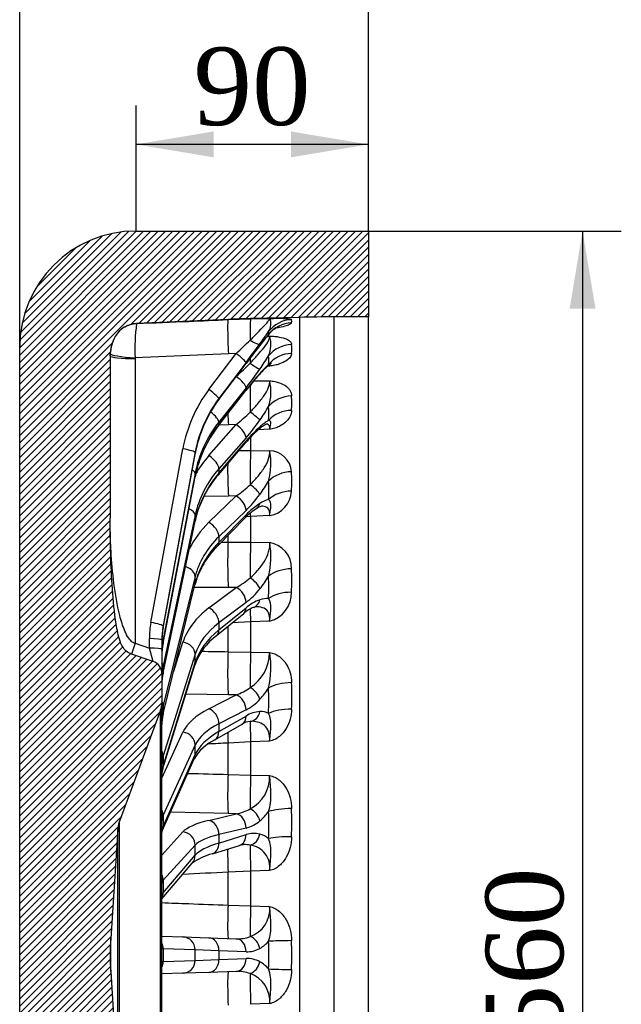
# Model space of a CAD drawing. Header units: millimetres. Extents: x 0 to 2970, y 0 to 2100.
# Tile 3 of 24: x 662 to 895, y 1341 to 1722. Entities that reach past the tile are written whole.
import ezdxf
from ezdxf.enums import TextEntityAlignment as Align

# ---------------------------------------------------------------- set-up
doc = ezdxf.new("R2010")
doc.units = ezdxf.units.MM
doc.header["$LTSCALE"] = 10
doc.layers.add('CAP560B', color=7, linetype='Continuous')
doc.layers.add('Default', color=7, linetype='Continuous')
doc.styles.add('SEACAD_Times_New_Roman', font='times.ttf')
doc.dimstyles.new('ANSImm', dxfattribs={"dimtxt": 30, "dimasz": 30, "dimexe": 15, "dimexo": 0, "dimgap": 7.5, "dimtad": 1, "dimdsep": 46, "dimtxsty": 'SEACAD_Times_New_Roman', "dimblk1": '_SE_FILLED', "dimblk2": '_SE_FILLED', "dimsah": 1, "dimcen": 15, "dimazin": 0, "dimtfac": 0.85, "dimtdec": 3, "dimtofl": 0, "dimtmove": 0, "dimatfit": 3, "dimfxl": 1, "dimarcsym": 0})

# ---------------------------------------------------------------- blocks, each defined once
blk = doc.blocks.new('SE6')
at = {"layer": 'CAP560B', "linetype": 'Continuous'}
h = blk.add_hatch(dxfattribs=at)
h.set_pattern_fill('LINE', scale=0.629921, angle=45, style=0)
edge = h.paths.add_edge_path()
edge.add_line((742.5, 1606.19), (751.22, 1606.49))
edge.add_line((751.22, 1606.49), (770.32, 1606.99))
edge.add_line((770.32, 1606.99), (783.41, 1607.16))
edge.add_line((783.41, 1607.16), (796.86, 1607.16))
edge.add_line((796.86, 1607.16), (796.86, 1640.36))
edge.add_line((796.86, 1640.36), (706.86, 1640.36))
edge.add_arc((706.86, 1595.36), 45, 90, 180)
edge.add_line((661.86, 1595.36), (661.86, 1125.36))
edge.add_arc((706.86, 1125.36), 45, 180, 270)
edge.add_line((706.86, 1080.36), (796.86, 1080.36))
edge.add_line((796.86, 1080.36), (796.86, 1113.56))
edge.add_line((796.86, 1113.56), (783.41, 1113.56))
edge.add_line((783.41, 1113.56), (770.32, 1113.73))
edge.add_line((770.32, 1113.73), (751.22, 1114.23))
edge.add_line((751.22, 1114.23), (742.5, 1114.54))
edge.add_line((742.5, 1114.54), (707.09, 1116.08))
edge.add_spline(control_points=[(707.09, 1116.08), (701.59, 1116.32), (698.85, 1121.1)], knot_values=[0, 0, 0, 1, 1, 1], weights=[1, 0.876026, 1], degree=2, periodic=0)
edge.add_arc((711.86, 1128.56), 15, 180, 209.8333, ccw=False)
edge.add_line((696.86, 1128.56), (696.86, 1191.44))
edge.add_spline(control_points=[(696.86, 1191.44), (696.86, 1196), (696.93, 1200.56), (697.21, 1209.68), (697.42, 1214.23), (697.91, 1221.05), (698.1, 1223.33), (698.45, 1226.73), (698.58, 1227.86), (698.86, 1230.12), (699.02, 1231.25), (699.39, 1233.5), (699.59, 1234.62), (699.96, 1236.29), (700.09, 1236.85), (700.39, 1237.95), (700.55, 1238.49), (700.94, 1239.56), (701.15, 1240.08), (701.54, 1240.84), (701.68, 1241.09), (701.99, 1241.57), (702.16, 1241.81), (702.52, 1242.25), (702.71, 1242.46), (703.12, 1242.86), (703.35, 1243.04), (704.05, 1243.55), (704.55, 1243.81), (705.1, 1243.99)], knot_values=[0, 0, 0, 0, 0.25, 0.25, 0.5, 0.5, 0.625, 0.625, 0.6875, 0.6875, 0.75, 0.75, 0.8125, 0.8125, 0.84375, 0.84375, 0.875, 0.875, 0.90625, 0.90625, 0.921875, 0.921875, 0.9375, 0.9375, 0.953125, 0.953125, 0.96875, 0.96875, 1, 1, 1, 1], degree=3, periodic=0)
edge.add_line((705.1, 1243.99), (713.45, 1246.78))
edge.add_arc((711.86, 1251.52), 5, 288.4734, 360)
edge.add_line((716.86, 1251.52), (716.86, 1262.86))
edge.add_arc((708.86, 1262.86), 8, 0, 20.2538)
edge.add_line((716.37, 1265.63), (700.37, 1309))
edge.add_arc((709.75, 1312.46), 10, 183.6679, 200.2538, ccw=False)
edge.add_line((699.77, 1311.82), (697.07, 1353.97))
edge.add_arc((796.86, 1360.36), 100, 176.3321, 183.6679, ccw=False)
edge.add_line((697.07, 1366.76), (699.77, 1408.91))
edge.add_arc((709.75, 1408.27), 10, 159.7462, 176.3321, ccw=False)
edge.add_line((700.37, 1411.73), (716.37, 1455.09))
edge.add_arc((708.86, 1457.86), 8, 339.7462, 360)
edge.add_line((716.86, 1457.86), (716.86, 1469.21))
edge.add_arc((711.86, 1469.21), 5, 0, 71.5266)
edge.add_line((713.45, 1473.95), (705.1, 1476.73))
edge.add_spline(control_points=[(705.1, 1476.73), (704.55, 1476.92), (704.04, 1477.18), (703.34, 1477.69), (703.12, 1477.87), (702.7, 1478.27), (702.51, 1478.48), (702.15, 1478.93), (701.98, 1479.17), (701.67, 1479.65), (701.53, 1479.9), (701.14, 1480.66), (700.92, 1481.19), (700.54, 1482.27), (700.38, 1482.83), (700.08, 1483.93), (699.95, 1484.48), (699.58, 1486.15), (699.38, 1487.27), (698.84, 1490.64), (698.56, 1492.9), (698.09, 1497.43), (697.9, 1499.7), (697.42, 1506.52), (697.21, 1511.07), (696.93, 1520.17), (696.86, 1524.73), (696.86, 1529.28)], knot_values=[0, 0, 0, 0, 0.03125, 0.03125, 0.046875, 0.046875, 0.0625, 0.0625, 0.078125, 0.078125, 0.09375, 0.09375, 0.125, 0.125, 0.15625, 0.15625, 0.1875, 0.1875, 0.25, 0.25, 0.375, 0.375, 0.5, 0.5, 0.75, 0.75, 1, 1, 1, 1], degree=3, periodic=0)
edge.add_line((696.86, 1529.28), (696.86, 1592.16))
edge.add_arc((711.86, 1592.16), 15, 150.1667, 180, ccw=False)
edge.add_spline(control_points=[(698.85, 1599.62), (701.59, 1604.4), (707.09, 1604.64)], knot_values=[0, 0, 0, 1, 1, 1], weights=[1, 0.876026, 1], degree=2, periodic=0)
edge.add_line((707.09, 1604.64), (742.5, 1606.19))
at = {"layer": 'CAP560B', "color": 7, "linetype": 'Continuous'}
for p, q in [((706.86, 1640.36), (796.86, 1640.36)), ((796.86, 1640.36), (796.86, 1607.16)), ((770.32, 1606.99), (751.22, 1606.49)), ((770.32, 1113.73), (770.32, 1606.99)), ((783.41, 1607.16), (783.41, 1113.56)), ((796.86, 1607.16), (783.41, 1607.16)), ((796.86, 1113.56), (796.86, 1607.16)), ((742.5, 1606.19), (707.09, 1604.64)), ((707.09, 1604.64), (707.09, 1604.59)), ((742.5, 1606.1), (751.22, 1606.4)), ((742.5, 1606.1), (742.5, 1606.19)), ((751.22, 1606.4), (758.58, 1606.58)), ((751.22, 1606.49), (751.22, 1606.4)), ((698.85, 1599.58), (698.85, 1599.62)), ((757.67, 1599.73), (758.58, 1599.74)), ((661.86, 1125.36), (661.86, 1595.36)), ((696.86, 1592.07), (696.89, 1592.97)), ((696.86, 1592.16), (696.86, 1529.28)), ((742.61, 1592.87), (706.52, 1591.32)), ((735.09, 1579.07), (745.62, 1592.98)), ((745.62, 1592.98), (742.61, 1592.87)), ((706.52, 1591.32), (706.51, 1591.02)), ((706.51, 1591.02), (706.51, 1480.96)), ((738.91, 1575.19), (749.44, 1589.19)), ((749.44, 1589.48), (738.92, 1575.56)), ((738.92, 1575.21), (749.44, 1589.21)), ((758.58, 1588.15), (757.77, 1588.12)), ((752.38, 1582.4), (758.58, 1582.44)), ((738.86, 1565.25), (749.38, 1578.71)), ((749.44, 1579.74), (738.92, 1566.51)), ((738.92, 1565.48), (749.44, 1578.93)), ((738.92, 1575.56), (738.92, 1575.21)), ((735.09, 1553.54), (745.62, 1565.5)), ((738.92, 1566.51), (738.92, 1565.48)), ((742.61, 1565.44), (738.94, 1565.36)), ((745.62, 1565.5), (742.61, 1565.44)), ((758.58, 1563.69), (754.14, 1563.49)), ((738.72, 1546.13), (749.25, 1558.46)), ((749.44, 1560.41), (738.92, 1548.44)), ((738.92, 1546.77), (749.44, 1559.11)), ((751.22, 1560.71), (751.22, 1555.45)), ((712.61, 1489.02), (725, 1556.15)), ((729.74, 1554.73), (717.35, 1487.6)), ((717.35, 1487.09), (729.74, 1554.31)), ((717.35, 1487.08), (729.74, 1554.3)), ((729.74, 1554.31), (729.74, 1554.73)), ((746.67, 1555.44), (751.22, 1555.45)), ((751.22, 1555.45), (758.58, 1555.43)), ((729.74, 1546.66), (717.35, 1482.55)), ((729.74, 1545.41), (729.74, 1546.66)), ((738.92, 1548.44), (738.92, 1546.77)), ((717.34, 1480.95), (729.73, 1545.33)), ((717.35, 1481.04), (729.74, 1545.41)), ((742.61, 1537.88), (733.13, 1537.77)), ((735.09, 1527.73), (745.62, 1537.91)), ((745.62, 1537.91), (742.61, 1537.88)), ((749.44, 1532.34), (738.92, 1522.15)), ((717.33, 1469.46), (729.71, 1528.17)), ((729.74, 1530.45), (717.35, 1472.17)), ((717.35, 1469.71), (729.74, 1528.43)), ((729.74, 1528.43), (729.74, 1530.45)), ((738.48, 1518.64), (749, 1529.31)), ((738.92, 1519.92), (749.44, 1530.6)), ((751.22, 1529.99), (749.61, 1529.91)), ((758.58, 1530.33), (751.22, 1529.99)), ((751.22, 1529.99), (751.22, 1519.99)), ((738.92, 1522.15), (738.92, 1519.92)), ((742.5, 1520.05), (742.5, 1522.72)), ((742.5, 1520.05), (751.22, 1519.99)), ((751.22, 1519.99), (758.58, 1519.9)), ((729.74, 1506.8), (717.35, 1456.89)), ((717.35, 1453.61), (729.74, 1504.09)), ((729.74, 1504.09), (729.74, 1506.8)), ((717.29, 1453.09), (729.68, 1503.57)), ((742.61, 1502.56), (729.43, 1502.57)), ((735.09, 1494.6), (745.62, 1502.55)), ((745.62, 1502.55), (742.61, 1502.56)), ((749.44, 1496.75), (738.92, 1488.8)), ((738.92, 1486.1), (749.44, 1494.64)), ((738.07, 1483.98), (748.59, 1492.52)), ((738.92, 1488.8), (738.92, 1486.1)), ((751.22, 1489.21), (744.06, 1488.84)), ((758.58, 1489.55), (751.22, 1489.21)), ((751.22, 1489.21), (751.22, 1477.55)), ((717.35, 1487.6), (717.35, 1487.09)), ((742.5, 1477.7), (742.5, 1487.58)), ((712.04, 1479.11), (712.04, 1482.75)), ((716.86, 1482.22), (716.86, 1478.59)), ((717.35, 1482.55), (717.35, 1481.04)), ((721.47, 1470.12), (725, 1481.32)), ((706.51, 1480.96), (705.1, 1476.73)), ((706.51, 1480.96), (712.04, 1479.11)), ((713.45, 1473.95), (712.04, 1479.11)), ((716.86, 1478.59), (716.86, 1469.21)), ((742.5, 1477.7), (751.22, 1477.55)), ((751.22, 1477.55), (758.58, 1477.39)), ((713.45, 1473.95), (705.1, 1476.73)), ((729.74, 1476.75), (717.35, 1437.4)), ((729.74, 1473.48), (729.74, 1476.75)), ((717.21, 1432.48), (729.6, 1472.53)), ((717.35, 1433.43), (729.74, 1473.48)), ((717.35, 1472.17), (717.35, 1469.71)), ((716.86, 1469.21), (716.86, 1457.86)), ((742.61, 1461.03), (726.11, 1461.24)), ((735.09, 1455.61), (745.62, 1460.98)), ((745.62, 1460.98), (742.61, 1461.03)), ((716.37, 1455.09), (700.37, 1411.73)), ((716.37, 1265.63), (716.37, 1455.09)), ((716.86, 1262.86), (716.86, 1457.86)), ((717.35, 1456.89), (717.35, 1453.61)), ((749.44, 1455.2), (738.92, 1449.83)), ((738.92, 1446.78), (749.44, 1452.82)), ((737.41, 1443.66), (747.93, 1449.71)), ((738.92, 1449.83), (738.92, 1446.78)), ((716.86, 1428.76), (725, 1446.55)), ((758.58, 1443.13), (751.22, 1442.79)), ((729.74, 1441.62), (717.35, 1414.54)), ((729.74, 1437.92), (729.74, 1441.62)), ((751.22, 1442.79), (742.5, 1442.37)), ((742.5, 1430.23), (742.5, 1442.37)), ((751.22, 1442.79), (751.22, 1429.99)), ((717, 1408.39), (729.39, 1436.26)), ((717.35, 1410.06), (729.74, 1437.92)), ((717.35, 1437.4), (717.35, 1433.43)), ((742.5, 1430.23), (751.22, 1429.99)), ((751.22, 1429.99), (758.58, 1429.77)), ((717.35, 1414.54), (717.35, 1410.06)), ((742.61, 1415.09), (720.23, 1415.64)), ((735.09, 1412.46), (745.62, 1415.02)), ((745.62, 1415.02), (742.61, 1415.09)), ((699.77, 1408.91), (697.07, 1366.76)), ((699.77, 1311.82), (699.77, 1408.91)), ((700.37, 1411.73), (700.37, 1309)), ((749.44, 1409.5), (738.92, 1406.95)), ((716.86, 1399.06), (725, 1408)), ((738.92, 1403.68), (749.44, 1406.96)), ((738.92, 1406.95), (738.92, 1403.68)), ((729.74, 1402.93), (717.35, 1389.31)), ((729.74, 1398.98), (729.74, 1402.93)), ((736.41, 1399.53), (746.93, 1402.81)), ((717.35, 1384.51), (729.74, 1398.98)), ((716.86, 1382.18), (728.62, 1395.91)), ((751.22, 1392.77), (742.5, 1392.4)), ((742.5, 1379.7), (742.5, 1392.4)), ((758.58, 1393.08), (751.22, 1392.77)), ((751.22, 1392.77), (751.22, 1379.39)), ((717.35, 1389.31), (717.35, 1384.51)), ((742.5, 1379.7), (751.22, 1379.39)), ((751.22, 1379.39), (758.58, 1379.12)), ((716.86, 1367.66), (725, 1367.38)), ((725, 1367.38), (735.09, 1367.03)), ((735.09, 1367.03), (745.62, 1366.66)), ((697.07, 1353.97), (697.07, 1366.76)), ((717.35, 1362.82), (716.86, 1362.84)), ((729.74, 1362.38), (717.35, 1362.82)), ((717.35, 1362.82), (717.35, 1357.91)), ((738.92, 1362.03), (729.74, 1362.38)), ((729.74, 1358.34), (729.74, 1362.38)), ((749.44, 1361.66), (738.92, 1362.03)), ((738.92, 1362.03), (738.92, 1358.69)), ((716.86, 1357.89), (717.35, 1357.91)), ((717.35, 1357.91), (729.74, 1358.34)), ((729.74, 1358.34), (738.92, 1358.69)), ((738.92, 1358.69), (749.44, 1359.06)), ((697.07, 1353.97), (699.77, 1311.82)), ((725, 1353.35), (716.86, 1353.06)), ((735.09, 1353.7), (725, 1353.35)), ((745.62, 1354.07), (735.09, 1353.7)), ((758.58, 1341.61), (751.22, 1341.34))]:
    blk.add_line(p, q, dxfattribs=at)
for centre, radius, start, end in [((706.86, 1595.36), 45, 90, 180), ((783.41, 1107.16), 500, 90, 91.5), ((783.27, 1594.69), 76.83, 172.5972, 182.5138), ((764.31, 1106.66), 500, 91.5, 92.5), ((763.44, 1605.49), 3.68, 350.8308, 9.1692), ((711.86, 1592.16), 15, 150.1667, 180), ((712.17, 1592.03), 15.31, 150.4631, 176.4927), ((914.07, 1471.03), 202.54, 140.212, 141.8809), ((520.71, 1766.19), 289, 324.0963, 325.2558), ((932.3, 1456.59), 225.81, 140.4534, 141.8209), ((747.97, 1596.46), 11.11, 336.712, 17.1985), ((558.51, 1794.22), 274.78, 312.9156, 314.4719), ((413, 1844.03), 421.88, 322.8885, 324.1105), ((1062.85, 1353.79), 391.98, 141.8037, 143.0873), ((1054.96, 1359.76), 382.07, 141.797, 143.0966), ((734.86, 1594.78), 32.26, 356.9181, 3.0819), ((661.43, 1652.05), 113.83, 325.1035, 328.2001), ((676.36, 1662.67), 104.72, 311.4587, 315.4741), ((779.49, 1563.2), 33.04, 128.2766, 139.1592), ((795.41, 1548.75), 54.65, 132.9426, 137.9998), ((833.78, 1513.18), 106.85, 137.9101, 142.177), ((639.05, 1667.52), 141.04, 321.5093, 325.1509), ((838.83, 1509.45), 113.22, 137.9224, 142.1402), ((740.56, 1578.21), 18.52, 342.0861, 13.1994), ((682.64, 1573.82), 84.48, 358.0963, 1.9037), ((778.68, 1545.27), 49.77, 143.033, 169.5382), ((707.04, 1613.93), 61.91, 308.5414, 315.2543), ((693.75, 1610.05), 74.56, 324.9561, 329.7762), ((775.56, 1536.38), 46.69, 141.8158, 168.9609), ((689.94, 1612.55), 79.11, 318.7716, 325.0591), ((770.01, 1547.81), 22.69, 121.4488, 132.128), ((787.24, 1526.61), 49.57, 131.9596, 140.035), ((791.64, 1523.63), 55.13, 131.9371, 139.9422), ((733.23, 1550.44), 25.84, 344.8746, 11.1375), ((758.27, 1546.61), 8.83, 4.4198, 87.9668), ((769.44, 1519.47), 40.67, 139.0535, 167.643), ((615.81, 1543.53), 151.31, 358.5776, 1.4224), ((722.54, 1571.98), 41.15, 304.1081, 313.7796), ((711.5, 1570.4), 53.77, 323.6213, 330.2274), ((714.96, 1567.64), 49.35, 314.3235, 323.8189), ((756.98, 1540.31), 10.11, 279.1152, 356.9602), ((771.36, 1509.58), 30.37, 123.0688, 136.212), ((761.11, 1525.43), 11.49, 104.7771, 123.3248), ((767.3, 1511.9), 25.26, 123.2911, 136.4215), ((757.02, 1527.8), 6.33, 105.0317, 124.5456), ((727.26, 1514.36), 31.81, 346.3815, 10.0272), ((756.94, 1509.9), 10.14, 359.3409, 80.6626), ((761.42, 1495.14), 32.84, 134.3001, 165.1165), ((545.92, 1505.24), 221.2, 358.8236, 1.1764), ((732.19, 1527.98), 28.76, 297.8386, 310.8916), ((724.46, 1526.64), 39.08, 320.9075, 329.616), ((730.2, 1521.73), 31.54, 307.5994, 321.2469), ((755.77, 1500.5), 11.3, 284.4055, 0.9912), ((761.08, 1480.96), 17.96, 110.4765, 130.3804), ((757.39, 1490.78), 7.47, 83.9622, 110.322), ((757.17, 1482.58), 13.13, 111.3418, 130.8238), ((753.6, 1491.62), 3.43, 94.6725, 110.255), ((752.95, 1464.11), 24.82, 126.8211, 160.162), ((743.67, 1475.88), 26.81, 169.096, 179.9887), ((742.37, 1477.56), 16.21, 302.1989, 359.4139), ((723.66, 1471.55), 35.41, 347.093, 9.5056), ((711.86, 1469.21), 5, 0, 71.5266), ((738.38, 1465.01), 21.52, 168.0514, 179.9703), ((738.62, 1480.71), 20.93, 289.5193, 306.2915), ((734.73, 1478.38), 27.69, 316.4197, 327.8338), ((485.07, 1460.62), 282.06, 358.9583, 1.0417), ((739.94, 1473.18), 20.34, 297.8485, 316.9136), ((708.86, 1457.86), 8, 339.7462, 0), ((755.65, 1442.67), 11.9, 94.12, 121.4313), ((755.17, 1447.65), 6.9, 64.146, 93.1059), ((731.59, 1449.55), 14.72, 166.1191, 179.9253), ((751.73, 1443.69), 7.11, 95.9202, 122.3256), ((745.64, 1426.71), 18.85, 115.8856, 149.5515), ((724.44, 1430.2), 7.58, 162.4982, 179.7742), ((744.75, 1429.26), 13.84, 296.8903, 2.1127), ((743.01, 1431.02), 16.22, 279.2423, 299.5643), ((443.76, 1411.61), 323.36, 359.0271, 0.9729), ((742.76, 1426.86), 18.92, 309.4916, 324.5564), ((709.75, 1408.27), 10, 159.7462, 176.3321), ((746.03, 1422.71), 13.64, 284.4817, 309.9802), ((718.29, 1407.76), 1.43, 154.0021, 177.1008), ((752.49, 1397.75), 9.7, 76.2462, 108.3142), ((752.61, 1398.82), 8.63, 49.8295, 75.3264), ((748.58, 1397.94), 5.13, 92.1894, 108.8265), ((748.86, 1389.28), 13.81, 81.0267, 91.9895), ((749.92, 1394.24), 8.74, 352.4036, 82.8002), ((741.66, 1378.05), 22.11, 103.7475, 126.1386), ((747.38, 1378.16), 11.25, 288.8572, 4.8597), ((746.17, 1380.57), 13.92, 267.7411, 290.3786), ((796.86, 1360.36), 100, 176.3321, 183.6679), ((748.65, 1373.97), 12.61, 299.1821, 319.098), ((451.02, 1360.36), 307.21, 359.0019, 0.9981), ((429.15, 1360.36), 337.97, 359.0484, 0.9516), ((749.78, 1371.95), 10.3, 268.1289, 299.1551), ((749.78, 1348.77), 10.3, 60.8449, 91.8711), ((748.69, 1346.81), 12.54, 40.8463, 60.8735), ((746.17, 1340.16), 13.92, 69.6214, 92.2589), ((747.38, 1342.56), 11.25, 355.1378, 71.1453)]:
    blk.add_arc(centre, radius, start, end, dxfattribs=at)
for centre, major_axis, ratio, start_param, end_param in [((707.52, 1594.6), (-10, 0), 0.999798, 4.756022, 5.762497), ((743.02, 1594.12), (0.51, -11.99), 0.039529, 3.167559, 4.815454), ((751.54, 1594.41), (-0.3, 12), 0.037719, 0.027355, 1.253448), ((767.38, 1594.62), (-11.25, -2.41), 0.99653, 4.528496, 5.429809), ((767.38, 1593.5), (-11.39, 1.56), 0.991676, 4.873124, 5.774438), ((585.33, 1371.73), (172.5, 230.36), 0.050291, -0.090278, -0.043836), ((750.79, 1599.7), (4.05, -2.93), 0.232066, 4.931753, 6.218663), ((750.79, 1599.15), (-3.93, 3.1), 0.390898, 3.140719, 3.209784), ((767.38, 1585.5), (-11.48, -0.7), 0.957831, 4.680478, 5.581791), ((706.87, 1592.37), (-9.98, 0.6), 0.106415, 0.00172, 1.542228), ((706.86, 1592.07), (10, 0), 0.104528, 3.141593, 4.677482), ((745.44, 1592.46), (3.99, -3.02), 0.104438, 0.063104, 1.605977), ((767.38, 1582.19), (-11.48, 0.6), 0.94348, 4.788176, 5.68949), ((585.33, 1371.23), (169.36, 229.08), 0.151717, -0.225625, -0.179183), ((745.44, 1592.19), (-4, 3.01), 0.062771, 3.140376, 3.204475), ((751.54, 1587.96), (-0.2, 12), 0.042121, 1.292681, 1.463009), ((750.79, 1589.78), (4.1, -2.85), 0.063093, 4.809409, 6.096319), ((745.44, 1582.59), (3.91, -3.11), 0.267082, 0.193607, 1.73648), ((750.79, 1588.17), (-3.7, 3.37), 0.532645, 3.140587, 3.362457), ((751.54, 1571.57), (0.09, -12), 0.044682, 3.817947, 4.814224), ((779.09, 1546.09), (52.66, -15.99), 0.993421, 2.791061, 3.253202), ((734.92, 1578.55), (3.99, -3.02), 0.104438, 0.063104, 1.605977), ((745.44, 1581.79), (-3.94, 3.08), 0.227237, 3.141593, 3.333153), ((767.38, 1566.54), (-11.49, -0.42), 0.877271, 4.706734, 5.608048), ((778.92, 1545.57), (47.54, -15.61), 0.993212, 2.813338, 3.27548), ((778.92, 1545.54), (-47.54, -15.61), 0.993212, 5.324438, 5.786579), ((734.92, 1578.2), (-4, 3.01), 0.062771, 3.1419, 3.204475), ((734.92, 1569.36), (3.91, -3.11), 0.267082, 0.193607, 1.571687), ((743.02, 1571.44), (0.27, -12), 0.053428, -1.435997, -1.04862), ((750.79, 1569.84), (-4.1, 2.87), 0.108638, 3.448158, 4.735068), ((585.33, 1370.26), (162.89, 226.72), 0.255652, -0.365087, -0.318645), ((767.38, 1561.19), (-11.49, 0.38), 0.854051, 4.767173, 5.668487), ((778.92, 1537.5), (-49.66, 6.09), 0.949674, 5.75561, 6.217752), ((778.92, 1537.42), (-49.66, -6.09), 0.949674, 5.523759, 5.985901), ((734.92, 1568.33), (-3.94, 3.08), 0.227237, 3.141954, 3.333153), ((745.44, 1563.01), (-3.75, 3.3), 0.418054, 3.478154, 5.021027), ((750.79, 1567.24), (-3.3, 3.75), 0.651112, 3.140429, 3.547951), ((745.44, 1561.71), (-3.8, 3.25), 0.381771, 3.141593, 3.472166), ((724.82, 1555.63), (4.92, -0.91), 0.109076, 0.018968, 1.55543), ((724.82, 1555.21), (-4.92, 0.91), 0.096548, 3.141593, 3.160536), ((779.09, 1524.19), (-54.9, 3.82), 0.864974, 5.699804, 5.879137), ((734.92, 1551.04), (-3.75, 3.3), 0.418054, 3.478154, 5.021027), ((751.54, 1545.95), (-0.02, -12), 0.045291, 3.797782, 5.023875), ((743.02, 1545.91), (0.13, -12), 0.057004, 4.331005, 5.444295), ((724.82, 1547.52), (4.91, -0.95), 0.309933, 0.058657, 0.767728), ((778.92, 1521.69), (-49.89, 3.82), 0.864755, 5.705732, 6.167874), ((778.92, 1521.56), (-49.89, -3.82), 0.864755, 5.573636, 6.035778), ((734.92, 1549.37), (-3.8, 3.25), 0.381771, 3.141886, 3.472166), ((767.38, 1538.57), (-11.5, -0.31), 0.758369, 4.718307, 5.61962), ((724.82, 1546.27), (-4.91, 0.94), 0.297953, 3.141593, 3.200014), ((750.79, 1540.74), (-4.03, 2.96), 0.275621, 3.572456, 4.859366), ((585.33, 1368.85), (152.56, 223.73), 0.363619, -0.513119, -0.466677), ((767.38, 1531.41), (-11.5, 0.29), 0.727295, 4.757031, 5.658345), ((745.44, 1534.57), (-3.48, 3.59), 0.550754, 3.643392, 5.186265), ((750.79, 1537.26), (-2.64, 4.24), 0.741123, 3.140171, 3.782596), ((724.82, 1531.23), (-4.89, 1.04), 0.497245, 3.245725, 4.275714), ((751.54, 1521.73), (0.54, -11.99), 0.006558, -3.951668, -3.783435), ((779.09, 1502.18), (-54.96, 2.86), 0.742241, 5.678343, 5.970747), ((724.82, 1529.21), (-4.89, 1.03), 0.486335, 3.141593, 3.244988), ((734.92, 1524.38), (-3.48, 3.59), 0.550754, 3.643392, 5.186265), ((745.44, 1532.82), (-3.56, 3.51), 0.51962, 3.141593, 3.630766), ((778.92, 1498.83), (-49.95, 2.86), 0.742052, 5.682181, 6.144322), ((778.92, 1498.66), (-49.95, -2.86), 0.742052, 5.597188, 6.05933), ((734.92, 1522.15), (-3.56, 3.51), 0.51962, 3.142275, 3.630766), ((743.02, 1512.26), (-0.01, -12), 0.058089, 4.006186, 5.654081), ((751.54, 1512.21), (-0.13, -12), 0.043919, 4.007427, 5.23352), ((724.82, 1507.47), (-4.85, 1.2), 0.662824, 3.303481, 4.633056), ((767.38, 1502.81), (-11.5, -0.25), 0.606323, 4.725292, 5.626606), ((724.82, 1504.76), (-4.86, 1.19), 0.653463, 3.141593, 3.301715), ((750.79, 1503.76), (-3.88, 3.16), 0.430558, 3.709434, 4.996344), ((585.33, 1367.08), (137.11, 221.04), 0.476475, -0.678235, -0.631793), ((745.44, 1498.51), (-3.01, 3.99), 0.659384, 3.843478, 5.386352), ((767.38, 1494.15), (-11.5, 0.24), 0.568752, 4.750617, 5.651931), ((750.79, 1499.55), (-1.61, 4.74), 0.798744, 3.140967, 4.080258), ((779.09, 1473.96), (-54.98, 2.37), 0.58707, 5.665003, 6.127145), ((734.92, 1490.56), (-3.01, 3.99), 0.659384, 3.843478, 5.386352), ((745.44, 1496.41), (-3.15, 3.88), 0.634759, 3.141593, 3.820819), ((751.54, 1482.93), (0.54, -11.99), 0.00291, 3.488018, 4.160895), ((747.04, 1482.62), (-33.51, 10.17), 0.993421, 0.11161, 0.292969), ((712.43, 1488.5), (4.92, -0.91), 0.109076, 0.018968, 1.55543), ((778.92, 1469.92), (-49.98, 2.37), 0.58692, 5.667523, 6.129665), ((746.86, 1482.1), (-28.39, 9.77), 0.993066, 0.147972, 0.329331), ((746.86, 1481.83), (-28.39, -9.77), 0.993066, 5.772495, 5.953854), ((712.43, 1487.99), (-4.92, 0.91), 0.096548, 3.141593, 3.160536), ((778.92, 1469.71), (-49.98, -2.37), 0.58692, 5.611846, 6.073987), ((734.92, 1487.86), (-3.15, 3.88), 0.634759, 3.142528, 3.820819), ((711.86, 1482.22), (5, 0), 0.104528, 0, 1.53589), ((746.86, 1477.04), (29.77, -3.87), 0.949504, 3.082892, 3.264251), ((712.43, 1483.41), (4.91, -0.95), 0.309933, 0.058657, 0.490733), ((724.82, 1477.28), (-4.77, 1.5), 0.799435, 3.386942, 4.923404), ((711.86, 1478.59), (5, 0), 0.104528, 0, 1.53589), ((746.86, 1476.26), (-29.77, -3.87), 0.949504, 5.979168, 6.160527), ((712.43, 1481.9), (-4.91, 0.94), 0.297953, 3.142168, 3.200014), ((743.02, 1471.98), (-0.16, -12), 0.056635, 4.215967, 5.863862), ((751.54, 1471.84), (-0.24, -12), 0.040629, 4.217028, 5.443122), ((712.43, 1472.95), (-4.89, 1.04), 0.497245, 3.245725, 3.69801), ((746.86, 1466.88), (29.93, -2.43), 0.864597, 3.030221, 3.21158), ((724.82, 1474.01), (-4.78, 1.48), 0.792031, 3.141593, 3.382953), ((746.86, 1465.63), (-29.93, -2.43), 0.864597, 6.031838, 6.213198), ((712.43, 1470.49), (-4.89, 1.03), 0.486335, 3.142786, 3.244988), ((750.79, 1460.51), (3.61, -3.46), 0.566677, 0.727831, 2.014741), ((767.38, 1460.83), (-11.5, -0.22), 0.427778, 4.73033, 5.631643), ((585.33, 1365.01), (113.26, 220.5), 0.592393, -0.879677, -0.833235), ((712.43, 1457.56), (-4.85, 1.2), 0.662824, 3.303481, 3.755765), ((745.44, 1456.42), (2.27, -4.45), 0.739196, 0.950766, 2.493639), ((746.86, 1452.07), (29.97, -1.82), 0.741916, 3.005284, 3.186643), ((779.09, 1440.79), (-54.99, 2.1), 0.406241, 5.655208, 6.11735), ((734.92, 1451.05), (2.27, -4.45), 0.739196, 0.950766, 2.493639), ((750.79, 1455.76), (0.2, -5), 0.821455, 0.00429, 1.2912), ((767.38, 1451.05), (-11.5, 0.22), 0.385353, 4.745847, 5.64716), ((746.86, 1450.39), (-29.97, -1.82), 0.741916, 6.056776, 6.238135), ((712.43, 1454.28), (-4.86, 1.19), 0.653463, 3.143175, 3.301715), ((745.44, 1454.04), (-2.49, 4.34), 0.722156, 3.141593, 4.056326), ((751.54, 1438.77), (-0.52, 11.99), 0.012251, 0.002447, 1.22854), ((778.92, 1436.22), (-49.99, 2.1), 0.406138, 5.656755, 6.118897), ((724.82, 1441.98), (4.55, -2.08), 0.901107, 0.389812, 1.926274), ((778.92, 1435.98), (-49.99, -2.1), 0.406138, 5.622614, 6.084755), ((734.92, 1448), (-2.49, 4.34), 0.722156, 3.141755, 4.056326), ((743.02, 1438.37), (0.61, -11.98), 0.028276, 3.964736, 4.370702), ((712.43, 1437.93), (-4.77, 1.5), 0.799435, 3.386942, 3.839226), ((746.86, 1433.24), (29.99, -1.51), 0.586812, 2.98975, 3.171109), ((724.82, 1438.29), (-4.57, 2.03), 0.895983, 3.141593, 3.521718), ((746.86, 1431.22), (-29.99, -1.51), 0.586812, 6.072309, 6.253669), ((712.43, 1433.96), (-4.78, 1.48), 0.792031, 3.143547, 3.382953), ((743.02, 1426.82), (-0.29, -12), 0.052706, 4.425685, 6.07358), ((751.54, 1426.6), (-0.34, -12), 0.035563, 4.426559, 5.652653), ((712.43, 1414.9), (4.55, -2.08), 0.901107, 0.389812, 0.842096), ((750.79, 1412.88), (3.16, -3.88), 0.678031, 0.924718, 2.211628), ((767.38, 1414.45), (-11.5, -0.21), 0.230537, 4.734446, 5.63576), ((746.86, 1411.24), (30, -1.34), 0.406063, 2.978335, 3.159694), ((745.44, 1410.13), (1.18, -4.86), 0.786702, 1.255432, 2.798305), ((585.33, 1362.74), (72.01, 224.92), 0.698839, -1.164426, -1.117983), ((746.86, 1408.95), (-30, -1.34), 0.406063, 6.083725, 6.265084), ((712.43, 1410.42), (-4.57, 2.03), 0.895983, 3.141816, 3.521718), ((779.09, 1404.09), (-55, 1.96), 0.207658, -0.636088, -0.173946), ((734.92, 1407.57), (1.18, -4.86), 0.786702, 1.255432, 2.798305), ((724.82, 1403.12), (3.7, -3.36), 0.963396, 0.718292, 2.254754), ((778.92, 1399.21), (-50, 1.96), 0.207605, -0.635349, -0.173207), ((745.44, 1407.58), (-1.49, 4.77), 0.777991, 3.141593, 4.347396), ((750.79, 1407.8), (1.26, 4.84), 0.808265, 3.506461, 4.793371), ((767.38, 1403.98), (-11.5, 0.2), 0.185111, 4.741854, 5.643167), ((778.92, 1398.95), (-50, -1.96), 0.207605, -0.651653, -0.189511), ((734.92, 1404.31), (-1.49, 4.77), 0.777991, 3.141745, 4.347396), ((743.02, 1390.84), (0.53, -11.99), 0.03821, 3.635301, 4.580022), ((751.54, 1391.19), (-0.48, 11.99), 0.021057, 0.211731, 1.437824), ((724.82, 1399.16), (-3.8, 3.25), 0.960777, 3.141593, 3.831121), ((712.43, 1389.5), (3.7, -3.36), 0.963396, 0.718292, 1.170576), ((746.86, 1387.01), (30, -1.25), 0.207567, 2.968878, 3.150237), ((746.86, 1384.56), (-30, -1.25), 0.207567, 6.093182, 6.274541), ((712.43, 1384.7), (-3.8, 3.25), 0.960777, 3.378836, 3.831121), ((743.02, 1378.76), (-0.42, -11.99), 0.046474, 4.63529, 6.283185), ((751.54, 1378.46), (-0.42, -11.99), 0.028942, 4.636004, 5.862097), ((724.82, 1362.38), (-0.17, -5), 0.98358, 1.60513, 3.141593), ((734.92, 1362.03), (-0.17, -5), 0.799824, 1.59872, 3.141593), ((750.79, 1362.96), (2.41, -4.38), 0.75975, 1.175213, 2.462123), ((712.43, 1362.82), (-0.17, -5), 0.98358, 1.60513, 2.057415), ((745.44, 1361.66), (-0.17, -5), 0.799824, 1.59872, 3.141593), ((767.38, 1365.71), (-11.5, -0.2), 0.02322, 4.738168, 5.639482), ((712.43, 1357.91), (-0.17, 5), 0.98358, 4.225771, 4.678055), ((724.82, 1358.34), (-0.17, 5), 0.98358, 3.141593, 4.678055), ((734.92, 1358.69), (-0.17, 5), 0.799824, 3.141593, 4.684466), ((745.44, 1359.06), (-0.17, 5), 0.799824, 3.141593, 4.684466), ((750.79, 1357.76), (2.41, 4.38), 0.75975, 3.821063, 5.107973), ((743.02, 1341.97), (0.42, -11.99), 0.046474, 3.141593, 4.789488), ((751.54, 1342.26), (0.42, -11.99), 0.028942, 3.562681, 4.788774), ((767.38, 1355.01), (-11.5, 0.2), 0.02322, 0.643703, 1.545017)]:
    blk.add_ellipse(centre, major_axis=major_axis, ratio=ratio, start_param=start_param, end_param=end_param, dxfattribs=at)
blk.add_rational_spline([(698.85, 1599.62), (701.59, 1604.4), (707.09, 1604.64)], [1, 0.876025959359, 1], degree=2, dxfattribs=at)
for points, knots in [([(707.09, 1604.59), (713.81, 1604.88), (720.53, 1605.17), (727.25, 1605.45), (732.33, 1605.67), (737.42, 1605.89), (742.5, 1606.1)], [0, 0, 0, 0, 0.569348, 0.569348, 0.569348, 1, 1, 1, 1]), ([(751.01, 1598.14), (752.01, 1599.12), (752.98, 1600.08), (754.81, 1601.95), (755.68, 1602.85), (757.17, 1604.48), (757.79, 1605.2), (758.38, 1605.98), (758.52, 1606.19), (758.65, 1606.48), (758.65, 1606.57), (758.58, 1606.58)], [0, 0, 0, 0, 0.25, 0.25, 0.5, 0.5, 0.75, 0.75, 0.875, 0.875, 1, 1, 1, 1]), ([(758.18, 1601.48), (758.89, 1602.65), (759.14, 1603.77), (759.06, 1605.22), (758.97, 1605.67), (758.8, 1606.34), (758.75, 1606.55), (758.58, 1606.58)], [0, 0, 0, 0, 0.5, 0.5, 0.75, 0.75, 1, 1, 1, 1]), ([(758.44, 1600.64), (758.57, 1600.79), (758.83, 1601.11), (759.33, 1601.6), (759.85, 1602.06), (760.34, 1602.44), (760.78, 1602.73), (761.16, 1602.96), (761.47, 1603.13), (761.72, 1603.25), (761.91, 1603.33), (762.05, 1603.39), (762.09, 1603.4), (762.1, 1603.4), (762.1, 1603.4)], [0, 0, 0, 0, 0.0411772, 0.1007325, 0.156741, 0.2087914, 0.2569553, 0.3018265, 0.3443542, 0.3856429, 0.4269203, 0.4734166, 0.5203552, 0.532831, 0.532831, 0.532831, 0.532831]), ([(758.58, 1606.58), (759.27, 1606.6), (759.97, 1606.61), (761.22, 1606.62), (761.8, 1606.62), (763.39, 1606.62), (764.28, 1606.59), (765.66, 1606.51), (766.18, 1606.45), (766.87, 1606.29), (767.05, 1606.19), (767.07, 1606.08)], [0, 0, 0, 0, 0.125, 0.125, 0.25, 0.25, 0.5, 0.5, 0.75, 0.75, 1, 1, 1, 1]), ([(767.07, 1604.91), (767.05, 1604.73), (766.87, 1604.53), (766.18, 1604.12), (765.66, 1603.91), (764.28, 1603.49), (763.39, 1603.28), (761.94, 1603.02), (761.51, 1602.95), (761.07, 1602.89)], [0, 0, 0, 0, 0.25, 0.25, 0.5, 0.5, 0.75, 0.75, 0.8429971, 0.8429971, 0.8429971, 0.8429971]), ([(751.01, 1589.24), (752.01, 1590.26), (752.98, 1591.28), (754.81, 1593.34), (755.68, 1594.38), (757.16, 1596.33), (757.79, 1597.26), (758.57, 1598.81), (758.72, 1599.41), (758.58, 1599.74)], [0, 0, 0, 0, 0.25, 0.25, 0.5, 0.5, 0.75, 0.75, 1, 1, 1, 1]), ([(758.58, 1599.74), (759.27, 1599.74), (759.97, 1599.7), (761.22, 1599.57), (761.8, 1599.49), (763.39, 1599.19), (764.28, 1598.94), (765.66, 1598.35), (766.18, 1598.02), (766.87, 1597.3), (767.05, 1596.92), (767.07, 1596.51)], [0, 0, 0, 0, 0.125, 0.125, 0.25, 0.25, 0.5, 0.5, 0.75, 0.75, 1, 1, 1, 1]), ([(767.07, 1593.04), (767.05, 1592.58), (766.87, 1592.1), (766.18, 1591.15), (765.66, 1590.66), (764.28, 1589.76), (763.39, 1589.32), (761.8, 1588.77), (761.22, 1588.6), (759.97, 1588.32), (759.27, 1588.21), (758.58, 1588.15)], [0, 0, 0, 0, 0.25, 0.25, 0.5, 0.5, 0.75, 0.75, 0.875, 0.875, 1, 1, 1, 1]), ([(758.58, 1588.15), (758.65, 1588.43), (758.65, 1588.64), (758.58, 1588.79), (758.58, 1588.8), (758.57, 1588.81)], [0, 0, 0, 0, 0.125, 0.125, 0.1315694, 0.1315694, 0.1315694, 0.1315694]), ([(758.58, 1588.15), (758.75, 1588.6), (758.8, 1588.89), (758.89, 1589.05), (758.9, 1589.06), (758.9, 1589.07)], [0, 0, 0, 0, 0.25, 0.25, 0.2684912, 0.2684912, 0.2684912, 0.2684912]), ([(759.03, 1589.14), (759.05, 1589.16), (759.13, 1589.22), (759.24, 1589.28), (759.29, 1589.31), (759.3, 1589.31), (759.3, 1589.31)], [0, 0, 0, 0, 0.0552002, 0.2684154, 0.4673941, 0.516246, 0.516246, 0.516246, 0.516246]), ([(751.01, 1570.35), (752.01, 1571.35), (752.98, 1572.39), (754.81, 1574.55), (755.68, 1575.67), (757.16, 1577.88), (757.79, 1578.98), (758.57, 1580.96), (758.72, 1581.83), (758.58, 1582.44)], [0, 0, 0, 0, 0.25, 0.25, 0.5, 0.5, 0.75, 0.75, 1, 1, 1, 1]), ([(758.58, 1582.44), (759.27, 1582.41), (759.97, 1582.32), (761.22, 1582.07), (761.8, 1581.9), (763.39, 1581.33), (764.28, 1580.85), (765.66, 1579.8), (766.18, 1579.2), (766.87, 1577.95), (767.05, 1577.3), (767.07, 1576.63)], [0, 0, 0, 0, 0.125, 0.125, 0.25, 0.25, 0.5, 0.5, 0.75, 0.75, 1, 1, 1, 1]), ([(767.07, 1571.01), (767.05, 1570.28), (766.87, 1569.55), (766.18, 1568.08), (765.66, 1567.35), (764.28, 1566), (763.39, 1565.35), (761.8, 1564.55), (761.22, 1564.31), (759.97, 1563.91), (759.27, 1563.76), (758.58, 1563.69)], [0, 0, 0, 0, 0.25, 0.25, 0.5, 0.5, 0.75, 0.75, 0.875, 0.875, 1, 1, 1, 1]), ([(754.1, 1563.49), (754.19, 1563.58), (754.49, 1563.85), (755.02, 1564.28), (755.61, 1564.74), (756.11, 1565.09), (756.52, 1565.36), (756.84, 1565.54), (757.09, 1565.66), (757.25, 1565.74), (757.32, 1565.76), (757.33, 1565.76), (757.33, 1565.76)], [0, 0, 0, 0, 0.0431465, 0.1615674, 0.2742929, 0.3812104, 0.4722306, 0.5584276, 0.6401911, 0.7181229, 0.7930705, 0.8203393, 0.8203393, 0.8203393, 0.8203393]), ([(758.58, 1563.69), (758.65, 1564.09), (758.65, 1564.44), (758.52, 1565.02), (758.38, 1565.24), (757.93, 1565.61), (757.58, 1565.7), (757.17, 1565.71)], [0, 0, 0, 0, 0.125, 0.125, 0.25, 0.25, 0.4105462, 0.4105462, 0.4105462, 0.4105462]), ([(758.58, 1563.69), (758.75, 1564.35), (758.8, 1564.87), (758.97, 1565.65), (759.06, 1565.93), (759.14, 1566.65), (758.89, 1566.98), (758.18, 1567.17)], [0, 0, 0, 0, 0.25, 0.25, 0.5, 0.5, 1, 1, 1, 1]), ([(751.01, 1542.27), (752.01, 1543.22), (752.98, 1544.24), (754.81, 1546.4), (755.68, 1547.55), (757.16, 1549.92), (757.78, 1551.14), (758.58, 1553.48), (758.72, 1554.56), (758.58, 1555.43)], [0, 0, 0, 0, 0.25, 0.25, 0.5, 0.5, 0.75, 0.75, 1, 1, 1, 1]), ([(758.58, 1530.33), (758.75, 1531.18), (758.8, 1531.91), (758.97, 1533.14), (759.06, 1533.65), (759.14, 1535.08), (758.89, 1535.88), (758.18, 1536.54)], [0, 0, 0, 0, 0.25, 0.25, 0.5, 0.5, 1, 1, 1, 1]), ([(758.58, 1530.33), (758.72, 1531.37), (758.58, 1532.22), (757.79, 1533.39), (757.16, 1533.73), (756.09, 1533.91), (755.74, 1533.93), (755.37, 1533.91)], [0, 0, 0, 0, 0.25, 0.25, 0.5, 0.5, 0.6110881, 0.6110881, 0.6110881, 0.6110881]), ([(706.51, 1480.96), (705.98, 1481.04), (705.5, 1481.34), (704.69, 1482.04), (704.35, 1482.45), (703.43, 1483.75), (702.96, 1484.71), (701.71, 1487.6), (701.1, 1489.62), (699.53, 1495.75), (698.85, 1499.9), (697.8, 1508.25), (697.44, 1512.45), (697.09, 1518.76), (697, 1520.86), (696.92, 1524.02), (696.9, 1525.07), (696.87, 1527.17), (696.86, 1528.21), (696.86, 1529.28)], [0, 0, 0, 0, 0.03125, 0.03125, 0.0625, 0.0625, 0.125, 0.125, 0.25, 0.25, 0.5, 0.5, 0.75, 0.75, 0.875, 0.875, 0.9375, 0.9375, 1, 1, 1, 1]), ([(705.1, 1476.73), (704, 1477.1), (703.05, 1477.81), (701.61, 1479.6), (701.12, 1480.65), (700.35, 1482.82), (700.07, 1483.93), (699.58, 1486.15), (699.38, 1487.27), (698.48, 1492.88), (698.07, 1497.43), (697.09, 1511.06), (696.86, 1520.17), (696.86, 1529.28)], [0, 0, 0, 0, 0.0625, 0.0625, 0.125, 0.125, 0.1875, 0.1875, 0.25, 0.25, 0.5, 0.5, 1, 1, 1, 1]), ([(751.01, 1506.24), (752.01, 1507.1), (752.97, 1508.04), (754.81, 1510.11), (755.68, 1511.26), (757.16, 1513.67), (757.78, 1514.97), (758.38, 1516.89), (758.52, 1517.54), (758.65, 1518.78), (758.65, 1519.36), (758.58, 1519.9)], [0, 0, 0, 0, 0.25, 0.25, 0.5, 0.5, 0.75, 0.75, 0.875, 0.875, 1, 1, 1, 1]), ([(758.58, 1489.55), (758.75, 1490.55), (758.8, 1491.46), (758.97, 1493.08), (759.06, 1493.8), (759.14, 1495.87), (758.89, 1497.12), (758.18, 1498.21)], [0, 0, 0, 0, 0.25, 0.25, 0.5, 0.5, 1, 1, 1, 1]), ([(758.58, 1489.55), (758.72, 1490.78), (758.58, 1491.84), (757.78, 1493.53), (757.16, 1494.1), (755.66, 1494.85), (754.8, 1495.02), (753.7, 1495.03), (753.52, 1495.03), (753.33, 1495.02)], [0, 0, 0, 0, 0.25, 0.25, 0.5, 0.5, 0.75, 0.75, 0.8003991, 0.8003991, 0.8003991, 0.8003991]), ([(758.58, 1477.39), (759.27, 1477.31), (759.97, 1477.11), (761.22, 1476.54), (761.8, 1476.19), (763.39, 1474.99), (764.28, 1474), (765.66, 1471.87), (766.18, 1470.69), (766.87, 1468.26), (767.05, 1467.02), (767.07, 1465.74)], [0, 0, 0, 0, 0.125, 0.125, 0.25, 0.25, 0.5, 0.5, 0.75, 0.75, 1, 1, 1, 1]), ([(767.07, 1455.49), (767.05, 1454.18), (766.87, 1452.9), (766.18, 1450.37), (765.66, 1449.13), (764.28, 1446.86), (763.39, 1445.79), (761.8, 1444.49), (761.22, 1444.09), (759.97, 1443.46), (759.27, 1443.23), (758.58, 1443.13)], [0, 0, 0, 0, 0.25, 0.25, 0.5, 0.5, 0.75, 0.75, 0.875, 0.875, 1, 1, 1, 1]), ([(758.58, 1443.13), (758.72, 1444.48), (758.58, 1445.73), (757.78, 1447.82), (757.16, 1448.64), (755.67, 1449.84), (754.79, 1450.24), (752.97, 1450.72), (752.01, 1450.8), (751.01, 1450.76)], [0, 0, 0, 0, 0.25, 0.25, 0.5, 0.5, 0.75, 0.75, 1, 1, 1, 1]), ([(758.58, 1443.13), (758.75, 1444.23), (758.8, 1445.28), (758.97, 1447.22), (759.06, 1448.12), (759.14, 1450.74), (758.89, 1452.38), (758.18, 1453.86)], [0, 0, 0, 0, 0.25, 0.25, 0.5, 0.5, 1, 1, 1, 1]), ([(726.89, 1430.64), (727.01, 1430.64), (727.13, 1430.63), (727.25, 1430.63), (732.33, 1430.5), (737.42, 1430.36), (742.5, 1430.23)], [0.5592585, 0.5592585, 0.5592585, 0.5592585, 0.5693483, 0.5693483, 0.5693483, 1, 1, 1, 1]), ([(758.18, 1415.89), (758.89, 1418.08), (759.14, 1420.42), (759.06, 1423.94), (758.97, 1425.11), (758.8, 1427.47), (758.75, 1428.65), (758.58, 1429.77)], [0, 0, 0, 0, 0.5, 0.5, 0.75, 0.75, 1, 1, 1, 1]), ([(758.58, 1429.77), (759.27, 1429.68), (759.97, 1429.45), (761.22, 1428.83), (761.8, 1428.44), (763.39, 1427.13), (764.28, 1426.04), (765.66, 1423.72), (766.18, 1422.44), (766.87, 1419.82), (767.05, 1418.47), (767.07, 1417.1)], [0, 0, 0, 0, 0.125, 0.125, 0.25, 0.25, 0.5, 0.5, 0.75, 0.75, 1, 1, 1, 1]), ([(758.58, 1393.08), (758.75, 1394.24), (758.8, 1395.39), (758.97, 1397.56), (759.06, 1398.6), (759.14, 1401.66), (758.89, 1403.62), (758.18, 1405.42)], [0, 0, 0, 0, 0.25, 0.25, 0.5, 0.5, 1, 1, 1, 1]), ([(767.07, 1406.12), (767.05, 1404.73), (766.87, 1403.37), (766.18, 1400.69), (765.66, 1399.38), (764.28, 1396.99), (763.39, 1395.86), (761.8, 1394.5), (761.22, 1394.08), (759.97, 1393.43), (759.27, 1393.19), (758.58, 1393.08)], [0, 0, 0, 0, 0.25, 0.25, 0.5, 0.5, 0.75, 0.75, 0.875, 0.875, 1, 1, 1, 1]), ([(716.86, 1380.65), (720.32, 1380.52), (723.79, 1380.39), (727.25, 1380.26), (732.33, 1380.08), (737.42, 1379.89), (742.5, 1379.7)], [0.275979, 0.275979, 0.275979, 0.275979, 0.5693483, 0.5693483, 0.5693483, 1, 1, 1, 1]), ([(758.18, 1365.71), (758.89, 1367.75), (759.14, 1369.95), (759.06, 1373.31), (758.97, 1374.45), (758.8, 1376.76), (758.75, 1377.95), (758.58, 1379.12)], [0, 0, 0, 0, 0.5, 0.5, 0.75, 0.75, 1, 1, 1, 1]), ([(758.58, 1379.12), (759.27, 1379.02), (759.97, 1378.78), (761.22, 1378.12), (761.8, 1377.71), (763.39, 1376.34), (764.28, 1375.21), (765.66, 1372.8), (766.18, 1371.48), (766.87, 1368.77), (767.05, 1367.39), (767.07, 1365.98)], [0, 0, 0, 0, 0.125, 0.125, 0.25, 0.25, 0.5, 0.5, 0.75, 0.75, 1, 1, 1, 1]), ([(758.58, 1341.61), (758.75, 1342.77), (758.8, 1343.96), (758.97, 1346.28), (759.06, 1347.41), (759.14, 1350.77), (758.89, 1352.97), (758.18, 1355.01)], [0, 0, 0, 0, 0.25, 0.25, 0.5, 0.5, 1, 1, 1, 1]), ([(767.07, 1354.75), (767.05, 1353.34), (766.87, 1351.95), (766.18, 1349.24), (765.66, 1347.92), (764.28, 1345.51), (763.39, 1344.38), (761.8, 1343.01), (761.22, 1342.6), (759.97, 1341.95), (759.27, 1341.71), (758.58, 1341.61)], [0, 0, 0, 0, 0.25, 0.25, 0.5, 0.5, 0.75, 0.75, 0.875, 0.875, 1, 1, 1, 1])]:
    blk.add_open_spline(points, degree=3, knots=knots, dxfattribs=at)
for points in [[(758.44, 1600.65), (758.36, 1600.56), (758.27, 1600.46), (758.18, 1600.36)], [(759.02, 1589.15), (758.91, 1589.07), (758.64, 1588.94), (758.18, 1588.76)], [(739.88, 1520.06), (740.75, 1520.06), (741.63, 1520.05), (742.5, 1520.05)], [(732.26, 1477.86), (735.68, 1477.81), (739.09, 1477.76), (742.5, 1477.7)], [(742.5, 1442.37), (739.91, 1442.24), (737.32, 1442.1), (734.73, 1441.96)], [(742.5, 1392.4), (736.64, 1392.13), (730.78, 1391.86), (724.92, 1391.59)]]:
    blk.add_open_spline(points, degree=3, dxfattribs=at)
blk = doc.blocks.new('DMBLK25')
at = {"layer": 'Default', "linetype": 'Continuous'}
for points in [[(691.86, 1737.66), (661.86, 1732.66), (691.86, 1727.66)], [(766.86, 1737.66), (766.86, 1727.66), (796.86, 1732.66)]]:
    blk.add_hatch(color=7, dxfattribs=at).paths.add_polyline_path(points)
at = {"layer": 'Default', "color": 7, "linetype": 'Continuous'}
for p, q in [((661.86, 1360.36), (661.86, 1747.66)), ((796.86, 1640.36), (796.86, 1747.66)), ((661.86, 1732.66), (796.86, 1732.66))]:
    blk.add_line(p, q, dxfattribs=at)
at = {"layer": 'Default', "color": 7, "linetype": 'Continuous', "style": 'SEACAD_Times_New_Roman'}
blk.add_text('135', height=30, dxfattribs=at).set_placement((695.24, 1770.16), align=Align.TOP_LEFT)
blk = doc.blocks.new('_SE_FILLED')
at = {"color": 0}
blk.add_line((0, 0), (-1, 0), dxfattribs=at)
blk.add_solid([(0, 0), (-1, -0.1665), (-1, 0.1665), (0, 0)], dxfattribs=at)
blk = doc.blocks.new('DMBLK26')
at = {"layer": 'Default', "linetype": 'Continuous'}
for points in [[(736.86, 1678.87), (706.86, 1673.87), (736.86, 1668.87)], [(766.86, 1678.87), (766.86, 1668.87), (796.86, 1673.87)]]:
    blk.add_hatch(color=7, dxfattribs=at).paths.add_polyline_path(points)
at = {"layer": 'Default', "color": 7, "linetype": 'Continuous'}
for p, q in [((706.86, 1640.36), (706.86, 1688.87)), ((796.86, 1640.36), (796.86, 1688.87)), ((796.86, 1673.87), (706.86, 1673.87))]:
    blk.add_line(p, q, dxfattribs=at)
at = {"layer": 'Default', "color": 7, "linetype": 'Continuous', "style": 'SEACAD_Times_New_Roman'}
blk.add_text('90', height=30, dxfattribs=at).set_placement((729.11, 1711.37), align=Align.TOP_LEFT)
blk = doc.blocks.new('DMBLK27')
at = {"layer": 'Default', "linetype": 'Continuous'}
for points in [[(884.66, 1610.36), (879.66, 1640.36), (874.66, 1610.36)], [(884.66, 1110.36), (874.66, 1110.36), (879.66, 1080.36)]]:
    blk.add_hatch(color=7, dxfattribs=at).paths.add_polyline_path(points)
at = {"layer": 'Default', "color": 7, "linetype": 'Continuous'}
for p, q in [((796.86, 1640.36), (894.66, 1640.36)), ((879.66, 1640.36), (879.66, 1080.36)), ((796.86, 1080.36), (894.66, 1080.36))]:
    blk.add_line(p, q, dxfattribs=at)
at = {"layer": 'Default', "color": 7, "linetype": 'Continuous', "style": 'SEACAD_Times_New_Roman'}
blk.add_text('560', height=30, rotation=90, dxfattribs=at).set_placement((842.16, 1326.24), align=Align.TOP_LEFT)

msp = doc.modelspace()

# ---------------------------------------------------------------- block references
at = {"layer": 'Default'}
msp.add_blockref('SE6', (0, 0), dxfattribs=at)

# ---------------------------------------------------------------- dimensions: what is measured, and where the dimension line sits
at = {"layer": 'Default', "color": 7, "linetype": 'Continuous'}
for base, p1, p2, picture, middle in [((796.861, 1732.66), (661.861, 1360.363), (796.861, 1640.363), 'DMBLK25', (729.361, 1732.66)), ((706.861, 1673.871), (796.861, 1640.363), (706.861, 1640.363), 'DMBLK26', (751.861, 1673.871))]:
    dim = msp.add_linear_dim(base=base, p1=p1, p2=p2, text='\\A1;<>', dimstyle='ANSImm', dxfattribs=at)
    dim.commit()
    dim.dimension.update_dxf_attribs({"geometry": picture, "text_midpoint": middle, "dimtype": 160})
dim = msp.add_linear_dim(base=(879.66, 1640.363), p1=(796.861, 1640.363), p2=(796.861, 1080.363), angle=270, text='\\A1;<>', dimstyle='ANSImm', dxfattribs=at)
dim.commit()
dim.dimension.update_dxf_attribs({"geometry": 'DMBLK27', "text_midpoint": (879.66, 1360.363), "dimtype": 161})

doc.saveas('drawing.dxf')
